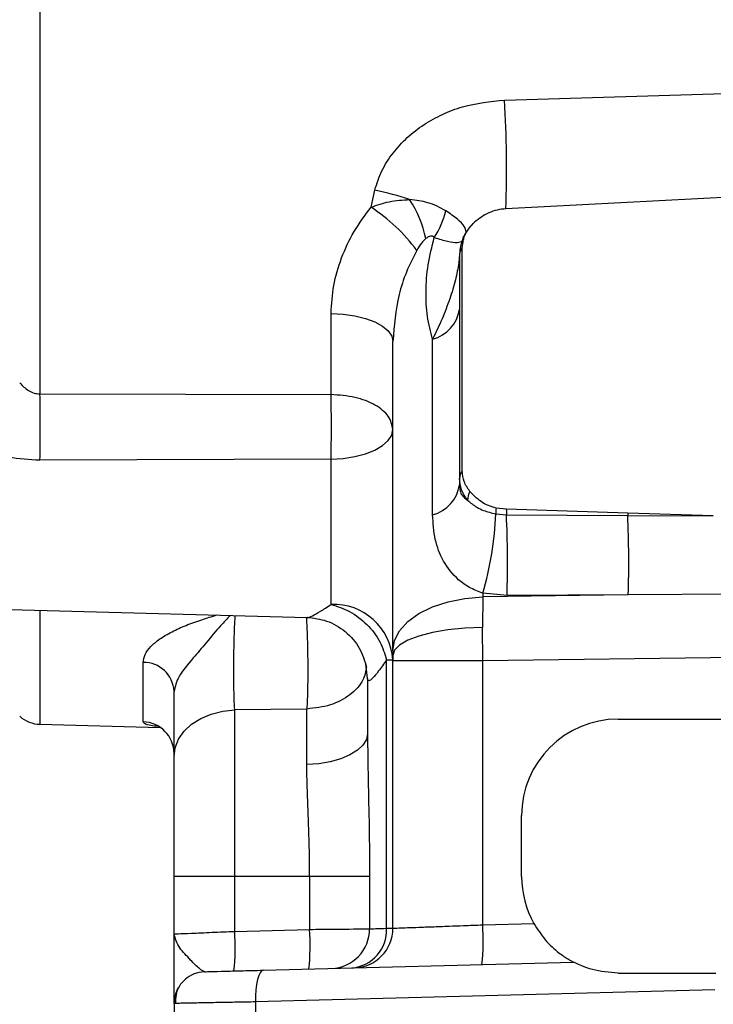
# Model space of a CAD drawing. Header units: inches. Extents: x 0.4 to 16.6, y 0.2 to 10.8.
# Tile 8 of 14: x 10.7 to 12.4, y 3.8 to 6.3. Entities that reach past the tile are written whole.
import ezdxf

# ---------------------------------------------------------------- set-up
doc = ezdxf.new("R2010")
doc.units = ezdxf.units.IN
doc.header["$MEASUREMENT"] = 0

msp = doc.modelspace()

# ---------------------------------------------------------------- linework, layer by layer
at = {"color": 7, "linetype": 'Continuous', "lineweight": 25}
for p, q in [((10.7191, 7.3955), (10.7191, 5.3044)), ((11.9004, 6.0508), (12.5115, 6.0692)), ((11.5609, 5.7787), (11.5702, 5.8222)), ((12.5159, 5.8063), (11.9036, 5.7746)), ((11.7857, 5.659), (11.7839, 5.6372)), ((11.7876, 5.6733), (11.7857, 5.659)), ((11.7857, 5.659), (11.7857, 5.6426)), ((11.7928, 5.1084), (11.7928, 5.6764)), ((11.7857, 5.6426), (11.7857, 5.0895)), ((11.4593, 5.3027), (11.4593, 5.5088)), ((11.6163, 4.6515), (11.6163, 5.4376)), ((11.7174, 4.9972), (11.7174, 5.4434)), ((10.7191, 5.3044), (11.4593, 5.3027)), ((11.4593, 5.1386), (10.7191, 5.1357)), ((11.4593, 4.7694), (11.4593, 5.1386)), ((11.7857, 5.0895), (11.7857, 5.0728)), ((11.9048, 5.011), (11.8786, 5.0142)), ((12.2133, 5.001), (11.9048, 5.011)), ((11.8777, 4.9996), (11.905, 4.9971)), ((11.905, 4.9971), (12.2134, 4.9955)), ((12.431, 4.9944), (12.2133, 5.001)), ((12.2134, 4.9955), (12.431, 4.9944)), ((11.8446, 4.7883), (11.8441, 4.7109)), ((11.9066, 4.7923), (11.8446, 4.7978)), ((11.8446, 4.7978), (11.8446, 4.7883)), ((12.2148, 4.7934), (11.8446, 4.7883)), ((12.2148, 4.7934), (11.9066, 4.7923)), ((12.5115, 4.7956), (12.2148, 4.7934)), ((10.3382, 4.7642), (11.3988, 4.7365)), ((11.8446, 4.6257), (11.8441, 4.7109)), ((11.6163, 4.6515), (11.6163, 4.6392)), ((11.6163, 4.6392), (11.6163, 4.6257)), ((12.5115, 4.6348), (11.8446, 4.6257)), ((10.9813, 4.4708), (10.9813, 4.622)), ((11.6002, 3.9464), (11.6002, 4.6284)), ((11.6163, 3.9466), (11.6163, 4.6257)), ((11.8446, 4.6257), (11.6163, 4.6257)), ((11.8446, 3.9551), (11.8446, 4.6257)), ((11.5518, 4.5809), (11.5518, 4.4414)), ((11.3976, 4.5036), (11.2141, 4.5014)), ((11.3976, 4.3625), (11.3976, 4.5036)), ((11.2141, 4.0791), (11.2141, 4.5014)), ((10.7191, 4.4647), (11.025, 4.4567)), ((12.1889, 4.4778), (12.5115, 4.4778)), ((11.9437, 4.0778), (11.9437, 4.2326)), ((11.0599, 4.0791), (11.2141, 4.0791)), ((11.0599, 3.932), (11.0599, 4.0791)), ((11.2141, 4.0791), (11.4046, 4.0791)), ((11.2141, 3.9386), (11.2141, 4.0791)), ((11.4046, 4.0791), (11.4046, 3.9436)), ((11.4046, 4.0791), (11.5571, 4.0791)), ((11.5571, 4.0791), (11.5571, 3.9451)), ((11.8446, 3.9551), (11.9747, 3.9585)), ((11.2141, 3.9386), (11.4046, 3.9436)), ((11.2869, 3.8399), (12.0753, 3.8606)), ((12.1889, 3.8326), (12.4373, 3.8326)), ((12.4351, 3.7899), (11.2673, 3.7593)), ((11.0599, 3.7554), (11.0599, 3.5488)), ((11.2673, 3.7593), (11.2673, 3.5488))]:
    msp.add_line(p, q, dxfattribs=at)
at = {"color": 8, "linetype": 'Continuous', "lineweight": 25}
msp.add_line((10.7191, 4.7543), (10.7191, 4.4647), dxfattribs=at)
at = {"color": 7, "linetype": 'Continuous', "lineweight": 25, "flags": 128}
for points in [[(11.4593, 5.5088), (11.4901, 5.5071), (11.5197, 5.5028), (11.5468, 5.4961), (11.5706, 5.4873), (11.59, 5.4766), (11.6044, 5.4644), (11.6133, 5.4512), (11.6163, 5.4376)], [(11.4593, 5.1386), (11.4901, 5.1404), (11.5197, 5.1449), (11.5468, 5.152), (11.5706, 5.1614), (11.59, 5.1728), (11.6044, 5.1856), (11.6133, 5.1996), (11.6163, 5.2141)], [(11.6163, 4.6515), (11.6207, 4.6775), (11.6335, 4.7025), (11.6544, 4.7257), (11.6826, 4.7462), (11.7171, 4.7633), (11.7565, 4.7763), (11.7996, 4.7847), (11.8446, 4.7883)], [(11.8441, 4.7109), (11.7991, 4.709), (11.7562, 4.7046), (11.7168, 4.6977), (11.6824, 4.6888), (11.6543, 4.6781), (11.6335, 4.6659), (11.6206, 4.6528), (11.6163, 4.6392)], [(11.0599, 4.3823), (11.0628, 4.4049), (11.0715, 4.4267), (11.0856, 4.4469), (11.1047, 4.4647), (11.1279, 4.4795), (11.1546, 4.4909), (11.1837, 4.4982), (11.2141, 4.5014)], [(11.5518, 4.4414), (11.5489, 4.4264), (11.5402, 4.412), (11.5261, 4.3986), (11.507, 4.3868), (11.4837, 4.377), (11.4571, 4.3695), (11.428, 4.3646), (11.3976, 4.3625)], [(11.1384, 3.836), (11.123, 3.8341), (11.1089, 3.8296)], [(11.2869, 3.8399), (11.2827, 3.8383), (11.2788, 3.8336), (11.2753, 3.8261), (11.2722, 3.8161), (11.2699, 3.8039), (11.2682, 3.79), (11.2673, 3.775), (11.2673, 3.7593)]]:
    msp.add_lwpolyline(points, dxfattribs=at)
at = {"color": 8, "linetype": 'Continuous', "lineweight": 25, "flags": 128}
msp.add_lwpolyline([(11.5518, 4.5809), (11.5488, 4.6115), (11.5477, 4.6167)], dxfattribs=at)
at = {"color": 7, "linetype": 'Continuous', "lineweight": 25}
for centre, radius, start, end in [((8.8111, 5.8764), 3.0942, 358.1136, 3.2315), ((11.3941, 5.002), 0.8389, 71.5957, 77.8787), ((11.4191, 5.6399), 0.2872, 11.8971, 33.3967), ((11.3154, 5.4031), 0.4487, 36.3107, 56.835), ((11.5361, 5.8232), 0.2217, 326.8237, 345.9777), ((11.8169, 5.6566), 0.0312, 140.493, 175.5545), ((11.7762, 5.6428), 0.00951, 324.0738, 358.6229), ((11.6942, 5.533), 0.0925, 284.5006, 351.3055), ((5.9307, 5.2201), 4.7891, 358.9905, 1.0095), ((11.8164, 5.0888), 0.0307, 140.2934, 178.7282), ((11.6942, 5.0868), 0.0925, 284.5006, 351.3055), ((11.8596, 5.0327), 0.0532, 153.5953, 178.6179), ((12.1159, 4.9921), 0.2383, 174.6762, 178.2132), ((12.934, 5.0253), 1.0294, 180.7979, 181.572), ((11.0905, 5.0251), 0.7876, 343.2229, 358.1402), ((9.1813, 4.8738), 2.7265, 358.2867, 2.5907), ((13.1404, 5.0198), 0.9273, 181.1609, 181.5002), ((9.4688, 4.875), 2.7472, 358.2975, 2.5135), ((11.4651, 4.618), 0.1516, 3.963, 92.2148), ((10.9828, 4.5449), 0.0772, 2.6275, 91.0722), ((10.7212, 4.5453), 0.0806, 228.2919, 268.5), ((10.9795, 4.3905), 0.0804, 0.1913, 88.7036), ((12.1889, 4.2326), 0.2452, 90, 180), ((12.1889, 4.0778), 0.2452, 180, 209.1178), ((11.266, 3.9149), 0.58, 354.0238, 3.977), ((10.6355, 3.8984), 0.58, 354.0238, 3.977), ((10.826, 3.9034), 0.58, 354.0238, 3.977), ((11.457, 3.9445), 0.1001, 271.8051, 0.3396), ((11.5046, 3.9413), 0.0957, 274.5821, 3.1031), ((11.5157, 3.9466), 0.1006, 271.5, 0), ((11.1405, 3.7554), 0.0806, 150.5365, 180)]:
    msp.add_arc(centre, radius, start, end, dxfattribs=at)
for points, knots in [([(11.5702, 5.8222), (11.5756, 5.8388), (11.5864, 5.8722), (11.6155, 5.9171), (11.6519, 5.9566), (11.6947, 5.9896), (11.7423, 6.0156), (11.8099, 6.0417), (11.8642, 6.0472), (11.9004, 6.0508)], [0, 0, 0, 0, 0.124856, 0.250014, 0.374841, 0.500237, 0.625107, 0.750519, 1, 1, 1, 1]), ([(11.5609, 5.7787), (11.5762, 5.784), (11.6089, 5.7952), (11.6416, 5.797), (11.6589, 5.798)], [0, 0, 0, 0, 0.46858, 1, 1, 1, 1]), ([(11.7512, 5.7694), (11.7367, 5.7774), (11.7105, 5.7918), (11.6749, 5.7961), (11.6589, 5.798)], [0, 0, 0, 0, 0.551552, 1, 1, 1, 1]), ([(11.4593, 5.5088), (11.4606, 5.5325), (11.4633, 5.5798), (11.4843, 5.6501), (11.5155, 5.7178), (11.5457, 5.7584), (11.5609, 5.7787)], [0, 0, 0, 0, 0.250045, 0.500579, 0.749619, 1, 1, 1, 1]), ([(11.9036, 5.7746), (11.8962, 5.7738), (11.881, 5.7722), (11.8526, 5.7623), (11.8355, 5.7495), (11.8242, 5.741)], [0, 0, 0, 0, 0.244982, 0.500072, 1, 1, 1, 1]), ([(11.8159, 5.733), (11.8085, 5.7237), (11.7936, 5.705), (11.7889, 5.6819), (11.7865, 5.6702)], [0, 0, 0, 0, 0.495893, 1, 1, 1, 1]), ([(11.7928, 5.6764), (11.7942, 5.6885), (11.7971, 5.7125), (11.8152, 5.7315), (11.8242, 5.741)], [0, 0, 0, 0, 0.500695, 1, 1, 1, 1]), ([(11.7216, 5.7018), (11.7203, 5.703), (11.7176, 5.7052), (11.712, 5.7054), (11.706, 5.7033), (11.7022, 5.7006), (11.7002, 5.6991)], [0, 0, 0, 0, 0.256493, 0.49953, 0.734154, 1, 1, 1, 1]), ([(11.7002, 5.6991), (11.6963, 5.6953), (11.6873, 5.6865), (11.6807, 5.6752), (11.677, 5.6688)], [0, 0, 0, 0, 0.434711, 1, 1, 1, 1]), ([(11.7174, 5.4434), (11.7123, 5.4623), (11.702, 5.5002), (11.6994, 5.564), (11.7038, 5.6317), (11.7157, 5.6785), (11.7216, 5.7018)], [0, 0, 0, 0, 0.250086, 0.500078, 0.750037, 1, 1, 1, 1]), ([(11.677, 5.6688), (11.6678, 5.6507), (11.6495, 5.6146), (11.6242, 5.5374), (11.6195, 5.4775), (11.6163, 5.4376)], [0, 0, 0, 0, 0.250468, 0.500175, 1, 1, 1, 1]), ([(11.7839, 5.6372), (11.7814, 5.623), (11.7764, 5.5937), (11.7611, 5.545), (11.7415, 5.4936), (11.7256, 5.4604), (11.7174, 5.4434)], [0, 0, 0, 0, 0.232349, 0.477889, 0.732645, 1, 1, 1, 1]), ([(10.6675, 5.3321), (10.6746, 5.3251), (10.6852, 5.3145), (10.7038, 5.3056), (10.714, 5.3048), (10.7191, 5.3044)], [0, 0, 0, 0, 0.497936, 0.748079, 1, 1, 1, 1]), ([(11.4593, 5.1386), (11.4595, 5.1545), (11.4599, 5.1812), (11.46, 5.2271), (11.4598, 5.2675), (11.4594, 5.2925), (11.4593, 5.3027)], [0, 0, 0, 0, 0.297993, 0.499989, 0.794595, 1, 1, 1, 1]), ([(10.7191, 5.1357), (10.692, 5.137), (10.638, 5.1395), (10.5889, 5.1573), (10.5644, 5.1662)], [0, 0, 0, 0, 0.500346, 1, 1, 1, 1]), ([(11.8119, 5.0564), (11.8064, 5.0645), (11.7953, 5.0807), (11.7936, 5.0992), (11.7928, 5.1084)], [0, 0, 0, 0, 0.501873, 1, 1, 1, 1]), ([(11.8064, 5.034), (11.8003, 5.0428), (11.7884, 5.06), (11.7866, 5.0797), (11.7857, 5.0895)], [0, 0, 0, 0, 0.507548, 1, 1, 1, 1]), ([(11.7857, 5.0728), (11.786, 5.0677), (11.7867, 5.0576), (11.7927, 5.0434), (11.8009, 5.0378), (11.8064, 5.034)], [0, 0, 0, 0, 0.251108, 0.501033, 1, 1, 1, 1]), ([(11.8786, 5.0142), (11.8721, 5.0161), (11.8585, 5.0199), (11.8344, 5.0332), (11.8209, 5.0472), (11.8119, 5.0564)], [0, 0, 0, 0, 0.243016, 0.501495, 1, 1, 1, 1]), ([(11.8064, 5.034), (11.8138, 5.0277), (11.8255, 5.0178), (11.8497, 5.0062), (11.8671, 5.0021), (11.8777, 4.9996)], [0, 0, 0, 0, 0.396858, 0.631989, 1, 1, 1, 1]), ([(11.8446, 4.7978), (11.8329, 4.8024), (11.8094, 4.8117), (11.7737, 4.8384), (11.7427, 4.8781), (11.7213, 4.9332), (11.7187, 4.9759), (11.7174, 4.9972)], [0, 0, 0, 0, 0.124686, 0.250316, 0.499903, 0.749837, 1, 1, 1, 1]), ([(11.4593, 4.7694), (11.4752, 4.7643), (11.5081, 4.7538), (11.5518, 4.7197), (11.5855, 4.6764), (11.5954, 4.6441), (11.6002, 4.6284)], [0, 0, 0, 0, 0.242922, 0.5, 0.757078, 1, 1, 1, 1]), ([(11.3987, 4.7365), (11.4153, 4.7345), (11.4499, 4.7303), (11.4973, 4.7022), (11.5342, 4.6602), (11.5443, 4.6262), (11.5492, 4.6095)], [0, 0, 0, 0, 0.2362724, 0.491178, 0.7508719, 1, 1, 1, 1]), ([(11.3998, 4.6216), (11.3998, 4.6107), (11.3999, 4.5886), (11.3995, 4.5568), (11.3987, 4.5275), (11.3979, 4.5115), (11.3976, 4.5036)], [0, 0, 0, 0, 0.247346, 0.5, 0.752654, 1, 1, 1, 1]), ([(11.6002, 4.6284), (11.5932, 4.6184), (11.5797, 4.5989), (11.5642, 4.5807), (11.5537, 4.5724), (11.5524, 4.5781), (11.5518, 4.5809)], [0, 0, 0, 0, 0.257678, 0.49917, 0.75154, 1, 1, 1, 1]), ([(11.0599, 4.3823), (11.0599, 4.4062), (11.0599, 4.4542), (11.0599, 4.517), (11.0599, 4.5484)], [0, 0, 0, 0, 0.499876, 1, 1, 1, 1]), ([(11.5518, 4.4414), (11.5522, 4.4027), (11.5531, 4.3254), (11.5564, 4.2031), (11.5569, 4.1205), (11.5571, 4.0791)], [0, 0, 0, 0, 0.3325197, 0.6656392, 1, 1, 1, 1]), ([(11.0599, 4.0791), (11.0599, 4.1072), (11.0599, 4.1641), (11.0599, 4.2459), (11.0599, 4.3213), (11.0599, 4.3621), (11.0599, 4.3823)], [0, 0, 0, 0, 0.247277, 0.5, 0.752723, 1, 1, 1, 1]), ([(11.4046, 4.0791), (11.4045, 4.0954), (11.4044, 4.1275), (11.4032, 4.1767), (11.4015, 4.2252), (11.3996, 4.274), (11.398, 4.3197), (11.3977, 4.3488), (11.3976, 4.3625)], [0, 0, 0, 0, 0.165301, 0.324245, 0.501748, 0.667475, 0.841969, 1, 1, 1, 1]), ([(11.6163, 3.9466), (11.6194, 3.9467), (11.6241, 3.9469), (11.6525, 3.948), (11.6762, 3.9488), (11.6985, 3.9497), (11.7167, 3.9503), (11.7371, 3.9511), (11.7633, 3.9521), (11.799, 3.9534), (11.8281, 3.9545), (11.8446, 3.9551)], [0, 0, 0, 0, 0.242625, 0.369304, 0.499215, 0.559577, 0.623026, 0.689561, 0.759183, 0.86366, 1, 1, 1, 1]), ([(11.9747, 3.9585), (11.984, 3.9441), (12.0033, 3.9141), (12.036, 3.885), (12.0599, 3.869), (12.073, 3.8617), (12.0745, 3.8609), (12.0753, 3.8606)], [0, 0, 0, 0, 0.2715833, 0.5627749, 0.7792499, 0.8970147, 1, 1, 1, 1]), ([(11.0599, 3.932), (11.062, 3.9321), (11.0665, 3.9323), (11.1021, 3.9338), (11.1536, 3.936), (11.1945, 3.9378), (11.2141, 3.9386)], [0, 0, 0, 0, 0.24353, 0.499859, 0.759237, 1, 1, 1, 1]), ([(11.1384, 3.836), (11.134, 3.8379), (11.1245, 3.8418), (11.1006, 3.8678), (11.0691, 3.8988), (11.0631, 3.9203), (11.0599, 3.932)], [0, 0, 0, 0, 0.185079, 0.402932, 0.6733, 1, 1, 1, 1]), ([(11.0599, 3.7554), (11.0599, 3.7562), (11.0599, 3.7577), (11.0599, 3.7693), (11.0599, 3.7868), (11.0599, 3.8122), (11.0599, 3.8461), (11.0599, 3.8876), (11.0599, 3.9171), (11.0599, 3.932)], [0, 0, 0, 0, 0.1249406, 0.2501285, 0.3727163, 0.5005783, 0.6650703, 0.8303196, 1, 1, 1, 1]), ([(11.4046, 3.9436), (11.4257, 3.9438), (11.4626, 3.9441), (11.5095, 3.9446), (11.5437, 3.9449), (11.5527, 3.945), (11.5571, 3.9451)], [0, 0, 0, 0, 0.285011, 0.499936, 0.757669, 1, 1, 1, 1]), ([(11.5571, 3.9451), (11.5616, 3.9452), (11.5706, 3.9455), (11.5903, 3.9461), (11.6002, 3.9464)], [0, 0, 0, 0, 0.4960907, 1, 1, 1, 1]), ([(11.6002, 3.9464), (11.6049, 3.9465), (11.6143, 3.9466), (11.6156, 3.9466), (11.6163, 3.9466)], [0, 0, 0, 0, 0.5043089, 1, 1, 1, 1]), ([(12.1889, 3.8326), (12.1664, 3.8345), (12.1322, 3.8373), (12.0975, 3.85), (12.0818, 3.8572), (12.0758, 3.8603), (12.0754, 3.8605), (12.0753, 3.8606)], [0, 0, 0, 0, 0.4409351, 0.6678825, 0.8380592, 0.9505585, 1, 1, 1, 1]), ([(11.1093, 3.8298), (11.1022, 3.826), (11.0877, 3.8184), (11.0725, 3.7996), (11.0636, 3.7779), (11.0636, 3.7628), (11.0636, 3.7555)], [0, 0, 0, 0, 0.250666, 0.507467, 0.760157, 1, 1, 1, 1]), ([(11.1384, 3.836), (11.1404, 3.8361), (11.1444, 3.8362), (11.177, 3.8371), (11.2255, 3.8383), (11.2668, 3.8394), (11.2869, 3.8399)], [0, 0, 0, 0, 0.243268, 0.499953, 0.756665, 1, 1, 1, 1]), ([(11.2673, 3.7593), (11.251, 3.759), (11.2195, 3.7584), (11.1825, 3.7577), (11.1548, 3.7572), (11.1347, 3.7568), (11.1031, 3.7562), (11.0683, 3.7556), (11.0626, 3.7555), (11.0599, 3.7554)], [0, 0, 0, 0, 0.140209, 0.270412, 0.3517, 0.42853, 0.500902, 0.754988, 1, 1, 1, 1])]:
    msp.add_open_spline(points, degree=3, knots=knots, dxfattribs=at)
at = {"color": 8, "linetype": 'Continuous', "lineweight": 25}
for points, knots in [([(11.8029, 5.7153), (11.8019, 5.7199), (11.7998, 5.7294), (11.7823, 5.7482), (11.7616, 5.7623), (11.7512, 5.7694)], [0, 0, 0, 0, 0.3175408, 0.6558598, 1, 1, 1, 1]), ([(11.7216, 5.7018), (11.7335, 5.6981), (11.7571, 5.6907), (11.7819, 5.6876), (11.7898, 5.6913), (11.7938, 5.6931)], [0, 0, 0, 0, 0.3374861, 0.6692925, 1, 1, 1, 1]), ([(11.3988, 4.7367), (11.3988, 4.7366), (11.4003, 4.7352), (11.4115, 4.7401), (11.4315, 4.7507), (11.4499, 4.7631), (11.4593, 4.7694)], [0, 0, 0, 0, 0.01948, 0.33524, 0.66041, 1, 1, 1, 1]), ([(10.9813, 4.622), (10.9823, 4.6287), (10.9843, 4.6422), (10.9997, 4.6625), (11.023, 4.6821), (11.0537, 4.7002), (11.09, 4.7165), (11.1288, 4.7305), (11.1561, 4.7386), (11.1691, 4.7425)], [0, 0, 0, 0, 0.14249, 0.285833, 0.427159, 0.574769, 0.71969, 0.865843, 1, 1, 1, 1]), ([(11.2033, 4.7416), (11.195, 4.7331), (11.175, 4.7128), (11.143, 4.6732), (11.1052, 4.6291), (11.0688, 4.5865), (11.0627, 4.5607), (11.0599, 4.5484)], [0, 0, 0, 0, 0.151477, 0.361705, 0.543812, 0.782673, 1, 1, 1, 1]), ([(11.2141, 4.5014), (11.2137, 4.5102), (11.2128, 4.528), (11.212, 4.5611), (11.2117, 4.5968), (11.2119, 4.6339), (11.2125, 4.6704), (11.2136, 4.7038), (11.2148, 4.7281), (11.2156, 4.7384), (11.2158, 4.7413)], [0, 0, 0, 0, 0.135551, 0.271389, 0.406807, 0.542061, 0.677859, 0.813516, 0.949038, 1, 1, 1, 1]), ([(11.3962, 4.7365), (11.3964, 4.7348), (11.3971, 4.7246), (11.3982, 4.6988), (11.3994, 4.6615), (11.3996, 4.6348), (11.3998, 4.6216)], [0, 0, 0, 0, 0.063198, 0.378681, 0.694165, 1, 1, 1, 1]), ([(11.5488, 4.6104), (11.547, 4.5992), (11.5426, 4.573), (11.5094, 4.5381), (11.4589, 4.5105), (11.418, 4.5059), (11.3976, 4.5036)], [0, 0, 0, 0, 0.198973, 0.465982, 0.732991, 1, 1, 1, 1]), ([(11.0179, 4.4594), (11.012, 4.46), (10.9979, 4.4617), (10.9845, 4.4654), (10.9824, 4.469), (10.9813, 4.4708)], [0, 0, 0, 0, 0.267478, 0.634831, 1, 1, 1, 1])]:
    msp.add_open_spline(points, degree=3, knots=knots, dxfattribs=at)
at = {"color": 7, "linetype": 'Continuous', "lineweight": 25}
for points in [[(11.6163, 5.2141), (11.614, 5.2255), (11.6093, 5.2483), (11.5732, 5.2773), (11.5214, 5.298), (11.48, 5.3011), (11.4593, 5.3027)], [(11.6002, 4.6284), (11.6049, 4.6284), (11.6142, 4.6284), (11.6156, 4.6284), (11.6163, 4.6284)]]:
    msp.add_open_spline(points, degree=3, dxfattribs=at)

doc.saveas('drawing.dxf')
